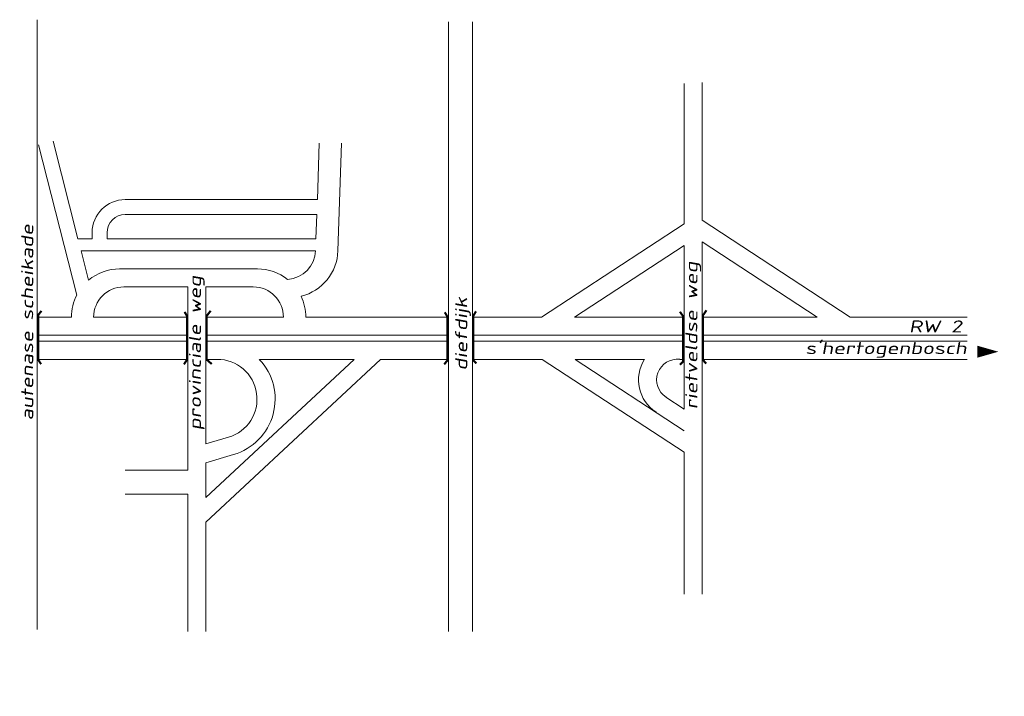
# Model space of a CAD drawing. Header units: metres. Extents: x 534 to 2631, y -2348 to -1484.
# Tile 8 of 10: x 1878 to 2001, y -1618 to -1534. Entities that reach past the tile are written whole.
import ezdxf

# ---------------------------------------------------------------- set-up
doc = ezdxf.new("R2010")
doc.units = ezdxf.units.M
doc.layers.add('135-8$0$STROOI', color=7, linetype='Continuous', lineweight=0)
doc.layers.add('135-8$0$TEXT', color=178, linetype='Continuous', lineweight=0)
doc.styles.add('135-8$0$ISO25', font='ISO9.SHX', dxfattribs={"width": 1.5, "oblique": 10})

msp = doc.modelspace()

# ---------------------------------------------------------------- linework, layer by layer
at = {"layer": '135-8$0$STROOI', "color": 7}
for p, q in [((1880.54, -1534.08), (1880.54, -1609.88)), ((1931.68, -1534.34), (1931.68, -1610.14)), ((1934.68, -1534.34), (1934.68, -1610.14)), ((1960.97, -1542), (1960.97, -1559.45)), ((1960.97, -1559.45), (1960.97, -1542)), ((1963.22, -1559.02), (1963.22, -1541.91)), ((1885.62, -1561.31), (1882.54, -1549.17)), ((1915.38, -1556.43), (1915.62, -1549.42)), ((1917.93, -1562.81), (1918.39, -1549.42)), ((1885.47, -1568.31), (1880.72, -1549.63)), ((1891.5, -1556.43), (1915.38, -1556.43)), ((1891.5, -1558.31), (1915.32, -1558.31)), ((1915.21, -1561.31), (1915.32, -1558.31)), ((1981.61, -1571.06), (1963.22, -1559.02)), ((1887.37, -1560.56), (1887.37, -1561.31)), ((1889.25, -1560.56), (1889.25, -1561.31)), ((1943.25, -1571.06), (1960.97, -1559.45)), ((1885.62, -1561.31), (1887.37, -1561.31)), ((1889.25, -1561.31), (1915.21, -1561.31)), ((1963.22, -1605.49), (1963.22, -1561.71)), ((1977.5, -1571.06), (1963.22, -1561.71)), ((1886, -1562.81), (1887.37, -1562.81)), ((1886.93, -1566.47), (1886, -1562.81)), ((1886.92, -1562.81), (1915.16, -1562.81)), ((1947.36, -1571.06), (1960.97, -1562.14)), ((1960.97, -1582.49), (1960.97, -1562.14)), ((1960.97, -1562.14), (1960.97, -1582.49)), ((1890.8, -1565.06), (1907.94, -1565.06)), ((1891.32, -1567.31), (1899.27, -1567.31)), ((1899.27, -1567.31), (1899.27, -1590.09)), ((1901.52, -1567.31), (1901.52, -1586.82)), ((1901.52, -1567.31), (1907.42, -1567.31)), ((1880.54, -1571.06), (1884.8, -1571.06)), ((1887.57, -1571.06), (1899.27, -1571.06)), ((1901.52, -1571.06), (1911.17, -1571.06)), ((1913.94, -1571.06), (1931.68, -1571.06)), ((1934.68, -1571.06), (1943.25, -1571.06)), ((1934.68, -1571.06), (1943.25, -1571.06)), ((1947.36, -1571.06), (1960.97, -1571.06)), ((1947.36, -1571.06), (1950.25, -1571.06)), ((1963.22, -1571.06), (1977.5, -1571.06)), ((1981.61, -1571.06), (1996.14, -1571.06)), ((1880.54, -1573.31), (1899.27, -1573.31)), ((1901.52, -1573.31), (1931.68, -1573.31)), ((1934.68, -1573.31), (1950.25, -1573.31)), ((1934.68, -1573.31), (1960.97, -1573.31)), ((1963.22, -1573.31), (1996.14, -1573.31)), ((1880.54, -1574.06), (1899.27, -1574.06)), ((1901.52, -1574.06), (1931.68, -1574.06)), ((1934.68, -1574.06), (1950.25, -1574.06)), ((1934.68, -1574.06), (1960.97, -1574.06)), ((1963.22, -1574.06), (1996.14, -1574.06)), ((1880.54, -1576.31), (1899.27, -1576.31)), ((1901.52, -1593.48), (1919.94, -1576.31)), ((1901.52, -1596.56), (1923.24, -1576.31)), ((1901.52, -1576.31), (1902.96, -1576.31)), ((1908.17, -1576.31), (1919.94, -1576.31)), ((1908.17, -1576.31), (1908.37, -1576.31)), ((1923.24, -1576.31), (1931.68, -1576.31)), ((1934.68, -1576.31), (1941.29, -1576.31)), ((1934.68, -1576.31), (1943.32, -1576.31)), ((1941.18, -1576.31), (1943.32, -1576.31)), ((1943.32, -1576.31), (1960.97, -1587.87)), ((1947.43, -1576.31), (1960.97, -1585.18)), ((1947.43, -1576.31), (1956.04, -1576.31)), ((1949.69, -1576.31), (1950.25, -1576.31)), ((1960.42, -1576.31), (1960.97, -1576.31)), ((1963.22, -1576.31), (1996.14, -1576.31)), ((1963.22, -1576.31), (1963.22, -1605.49)), ((1958.72, -1581.01), (1960.97, -1582.49)), ((1904.33, -1585.99), (1901.52, -1586.82)), ((1904.97, -1588.15), (1901.52, -1589.16)), ((1960.97, -1587.87), (1960.97, -1605.49)), ((1901.52, -1589.16), (1901.52, -1593.48)), ((1899.27, -1590.09), (1891.47, -1590.09)), ((1899.27, -1593.09), (1891.47, -1593.09)), ((1899.27, -1593.09), (1899.27, -1610.14)), ((1901.52, -1596.56), (1901.52, -1610.14))]:
    msp.add_line(p, q, dxfattribs=at)
for points in [[(1881.04, -1576.91, 0.263, 0.263, 0), (1880.67, -1576.35, 0.263, 0.263, 0), (1880.67, -1570.81, 0.263, 0.263, 0), (1881.09, -1570.28, 0.263, 0.263, 0)], [(1898.88, -1570.41, 0.263, 0.263, 0), (1899.17, -1570.93, 0.263, 0.263, 0), (1899.17, -1576.38, 0.263, 0.263, 0), (1898.79, -1576.93, 0.263, 0.263, 0)], [(1902.26, -1576.9, 0.263, 0.263, 0), (1901.63, -1576.35, 0.263, 0.263, 0), (1901.63, -1570.9, 0.263, 0.263, 0), (1902.12, -1570.27, 0.263, 0.263, 0)], [(1931.21, -1570.46, 0.263, 0.263, 0), (1931.53, -1570.96, 0.263, 0.263, 0), (1931.53, -1576.46, 0.263, 0.263, 0), (1931.15, -1576.93, 0.263, 0.263, 0)], [(1935.16, -1576.81, 0.263, 0.263, 0), (1934.78, -1576.43, 0.263, 0.263, 0), (1934.78, -1570.87, 0.263, 0.263, 0), (1935.1, -1570.34, 0.263, 0.263, 0)], [(1960.45, -1570.39, 0.263, 0.263, 0), (1960.86, -1570.97, 0.263, 0.263, 0), (1960.86, -1576.59, 0.263, 0.263, 0), (1960.45, -1577, 0.263, 0.263, 0)], [(1963.72, -1576.85, 0.263, 0.263, 0), (1963.31, -1576.38, 0.263, 0.263, 0), (1963.31, -1570.85, 0.263, 0.263, 0), (1963.75, -1570.21, 0.263, 0.263, 0)]]:
    msp.add_lwpolyline(points, format="xyseb", dxfattribs=at)
for centre, radius, start, end in [((1891.5, -1560.56), 4.12, 90, 180), ((1891.5, -1560.56), 2.25, 90, 180), ((1911.42, -1562.63), 3.75, 274.1557, 357.3244), ((1911.94, -1562.63), 6, 283.6187, 358.3281), ((1890.8, -1571.06), 6, 90, 130.1049), ((1907.94, -1571.06), 6, 51.3356, 90), ((1891.32, -1571.06), 3.75, 90, 180), ((1907.42, -1571.06), 3.75, 0, 90), ((1890.8, -1571.06), 6, 152.7203, 180), ((1907.94, -1571.06), 6, 0, 25.6131), ((1902.94, -1581.25), 4.94, 286.344, 90.1795), ((1902.94, -1581.25), 7.19, 286.344, 43.4062), ((1960.13, -1578.86), 4.82, 148.0209, 236.7842), ((1960.13, -1578.86), 2.57, 83.4138, 236.7842)]:
    msp.add_arc(centre, radius, start, end, dxfattribs=at)
at = {"layer": '135-8$0$TEXT'}
msp.add_lwpolyline([(1997.41, -1575.36, 1.5, 0, 0), (2000.03, -1575.36, 0, 0, 0)], format="xyseb", dxfattribs=at)

# ---------------------------------------------------------------- texts
at = {"layer": '135-8$0$TEXT', "style": '135-8$0$ISO25', "oblique": 10, "width": 1.5}
for s, p in [('autenase scheikade', (1880.06, -1583.9)), ('provinciale weg', (1900.91, -1585.13)), ('rietveldse weg', (1962.62, -1582.51)), ('diefdijk', (1934.01, -1577.7))]:
    msp.add_text(s, height=1.5, rotation=90, dxfattribs=at).set_placement(p)
for s, p in [('RW 2', (1988.94, -1572.97)), ("s'hertogenbosch", (1976.05, -1575.66)), ('achterboeicopperkade', (1848.9, -1617.74))]:
    msp.add_text(s, height=1.5, dxfattribs=at).set_placement(p)

doc.saveas('drawing.dxf')
